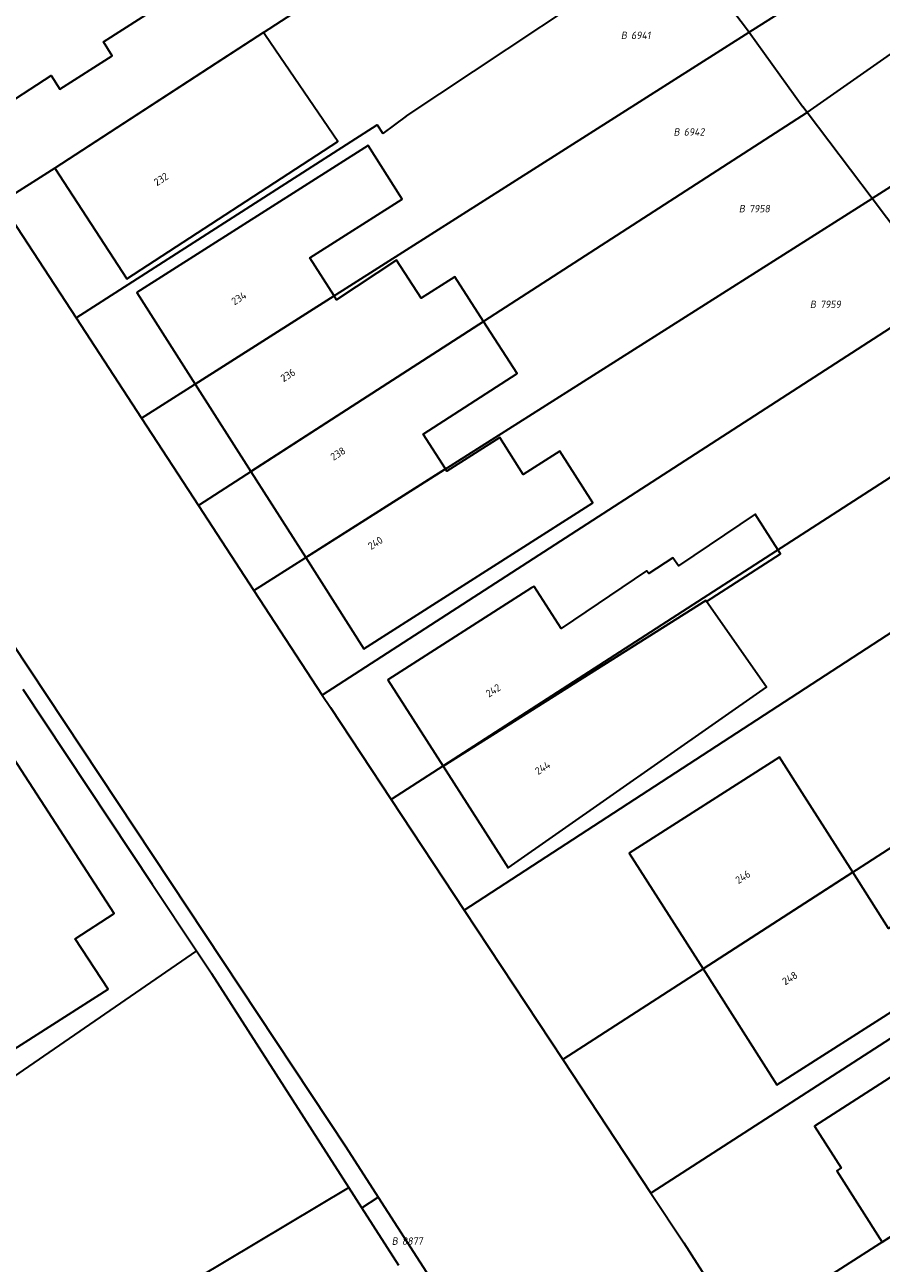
# Model space of a CAD drawing. Header units: metres. Extents: x 154989 to 155512, y 461341 to 461832.
# Tile 39 of 46: x 155340 to 155381, y 461638 to 461698. Entities that reach past the tile are written whole.
import ezdxf
from ezdxf.enums import TextEntityAlignment as Align
from ezdxf.lldxf.tags import DXFTag

# ---------------------------------------------------------------- set-up
doc = ezdxf.new("R2010")
doc.units = ezdxf.units.M
doc.layers.add('B-WE-KG-GRENS_PERCEEL-S', color=150, linetype='Continuous', lineweight=25, true_color=0x007fff, plot=False)
doc.layers.add('B-WE-OG-BEBOUWING-G', color=7, linetype='Continuous', lineweight=35)
doc.layers.add('B-WE-OG-BEBOUWING_HUISNUMMER-T18', color=10, linetype='Continuous', lineweight=18)
doc.layers.add('N-WE-KG-GRENS_KADASTRAAL-G', color=150, linetype='KG-KADASTRAAL-SO', lineweight=35, true_color=0x007fff)
doc.styles.add('NLCS-ISO', font='NLCS-ISO.ttf')
doc.styles.add('NLCS-ISO-M200-T18', font='NLCS-ISO.ttf', dxfattribs={"height": 0.36})
tags = doc.linetypes.add('KG-KADASTRAAL-SO', pattern='A,5.5,-2,["K",Standard,S=1.8,R=0,X=0,Y=-0.9],-2,5.5,-2,[5,NLCS.SHX,S=0.75,R=0,X=0,Y=0],-2', length=19).pattern_tags.tags
tags[6] = DXFTag(74, 10)

# ---------------------------------------------------------------- blocks, each defined once
blk = doc.blocks.new('SKG-PERCEELNUMMER-SO')
at = {"style": 'NLCS-ISO', "oblique": 10, "flags": 1}
for tag, p in [('GEMEENTECODE', (0, 2.55)), ('PERCEELGROOTTE', (0, -2.45))]:
    blk.add_attdef(tag, text='', height=1.8, dxfattribs=at).set_placement(p, align=Align.MIDDLE_CENTER)
at = {"style": 'NLCS-ISO', "oblique": 10}
blk.add_attdef('SECTIE', text='', height=1.8, dxfattribs=at).set_placement((-0.5, 0), align=Align.MIDDLE_RIGHT)
blk.add_attdef('PERCEELNUMMER', text='', height=1.8, dxfattribs=at).set_placement((0.5, 0), align=Align.MIDDLE_LEFT)

msp = doc.modelspace()

# ---------------------------------------------------------------- linework, layer by layer
at = {"layer": 'B-WE-OG-BEBOUWING-G', "flags": 128}
for points in [[(155348.748, 461708.006), (155335.084, 461699.171), (155338.605, 461693.513), (155338.689, 461693.378), (155341.422, 461695.134), (155341.847, 461694.474), (155344.369, 461696.095), (155343.944, 461696.755), (155349.534, 461700.347), (155347.871, 461702.936), (155352.192, 461705.712), (155350.148, 461708.892)], [(155351.757, 461697.075), (155351.668, 461697.211), (155349.329, 461695.696), (155341.605, 461690.672), (155345.076, 461685.336), (155355.242, 461691.95)], [(155355.064, 461684.51), (155353.893, 461686.349), (155358.345, 461689.184), (155356.701, 461691.767), (155345.561, 461684.675), (155348.371, 461680.26)], [(155355.064, 461684.51), (155348.371, 461680.26), (155351.056, 461676.043), (155362.272, 461683.28), (155360.886, 461685.435), (155359.269, 461684.406), (155358.074, 461686.234), (155355.179, 461684.33)], [(155351.056, 461676.043), (155353.696, 461671.894), (155360.433, 461676.168), (155359.361, 461677.852), (155363.889, 461680.764), (155362.272, 461683.28)], [(155360.433, 461676.168), (155353.696, 461671.894), (155356.494, 461667.499), (155367.541, 461674.533), (155365.954, 461677.026), (155364.184, 461675.899), (155363.047, 461677.686), (155360.499, 461676.064)], [(155373.026, 461669.784), (155376.583, 461672.071), (155375.367, 461673.99), (155371.664, 461671.504), (155371.393, 461671.883), (155370.231, 461671.126), (155370.123, 461671.261), (155366.014, 461668.478), (155364.707, 461670.506), (155364.589, 461670.43), (155357.657, 461665.995), (155360.316, 461661.838), (155372.993, 461669.832)], [(155360.316, 461661.838), (155363.112, 461657.466), (155363.45, 461656.937), (155375.911, 461665.642), (155373.026, 461669.784), (155372.993, 461669.832)], [(155333.042, 461653.956), (155333.894, 461652.325), (155333.511, 461652.125), (155333.982, 461651.35), (155333.466, 461651.062), (155334.192, 461649.86), (155327.647, 461645.609), (155329.827, 461642.253), (155339.269, 461648.26), (155339.409, 461648.041), (155344.173, 461651.09), (155342.573, 461653.513), (155344.457, 461654.725), (155339.438, 461662.501), (155332.699, 461658.151), (155334.684, 461655.075)], [(155372.855, 461652.057), (155380.076, 461656.719), (155377.633, 461660.55), (155376.536, 461662.27), (155369.289, 461657.649)], [(155385.917, 461651.231), (155388.683, 461653.081), (155388.645, 461653.138), (155387.483, 461654.841), (155384.905, 461653.289), (155384.779, 461653.484), (155383.661, 461655.213), (155381.8, 461654.016), (155380.076, 461656.719), (155372.855, 461652.057), (155376.415, 461646.474), (155384.529, 461651.647), (155385.097, 461650.774)], [(155385.917, 461651.231), (155386.729, 461649.934), (155378.222, 461644.479), (155379.517, 461642.46), (155379.294, 461642.317), (155381.493, 461638.888), (155389.107, 461643.766), (155391.833, 461645.11), (155392.508, 461645.705), (155389.266, 461650.705), (155391.023, 461651.948), (155389.78, 461653.894), (155388.645, 461653.138), (155388.683, 461653.081)]]:
    msp.add_lwpolyline(points, close=True, dxfattribs=at)
at = {"layer": 'N-WE-KG-GRENS_KADASTRAAL-G', "ltscale": 0.2, "flags": 128}
for points in [[(155297.146, 461730.763), (155297.602, 461730.919), (155313.338, 461707.43), (155333.567, 461676.769), (155355.631, 461643.478), (155357.192, 461641.054)], [(155351.662, 461697.214), (155367.365, 461707.41)], [(155375.081, 461697.222), (155383.543, 461702.596)], [(155358.538, 461693.183), (155371.579, 461701.85)], [(155371.768, 461701.601), (155374.953, 461697.399), (155375.081, 461697.222)], [(155377.876, 461693.348), (155386.119, 461699.135)], [(155351.662, 461697.214), (155341.605, 461690.672)], [(155345.783, 461678.616), (155375.081, 461697.222)], [(155375.081, 461697.222), (155377.666, 461693.626)], [(155389.468, 461694.589), (155380.999, 461689.216)], [(155377.876, 461693.348), (155377.666, 461693.626)], [(155377.876, 461693.348), (155348.527, 461674.411)], [(155358.538, 461693.183), (155357.406, 461692.344)], [(155380.999, 461689.216), (155377.876, 461693.348)], [(155342.626, 461683.455), (155357.139, 461692.761), (155357.406, 461692.344)], [(155341.605, 461690.672), (155338.998, 461689.013)], [(155338.998, 461689.013), (155342.626, 461683.455)], [(155351.202, 461670.312), (155380.999, 461689.216)], [(155384.468, 461684.628), (155380.999, 461689.216)], [(155384.468, 461684.628), (155354.497, 461665.263)], [(155342.626, 461683.455), (155345.783, 461678.616)], [(155388.118, 461679.796), (155357.812, 461660.231)], [(155345.783, 461678.616), (155348.527, 461674.411)], [(155361.331, 461654.898), (155391.902, 461674.777)], [(155348.527, 461674.411), (155351.202, 461670.312)], [(155351.202, 461670.312), (155354.497, 461665.263)], [(155397.189, 461667.764), (155366.087, 461647.689)], [(155340.06, 461665.549), (155346.3, 461656.153)], [(155354.497, 461665.263), (155354.886, 461664.666), (155357.812, 461660.231)], [(155357.812, 461660.231), (155361.331, 461654.898)], [(155346.3, 461656.153), (155348.435, 461652.938)], [(155361.331, 461654.898), (155366.087, 461647.689)], [(155348.435, 461652.938), (155336.395, 461644.649), (155319.07, 461640.803)], [(155348.435, 461652.938), (155349.173, 461651.827)], [(155355.771, 461641.521), (155349.173, 461651.827)], [(155385.097, 461650.774), (155370.336, 461641.248)], [(155366.087, 461647.689), (155370.336, 461641.248)], [(155389.107, 461643.766), (155374.696, 461634.533)], [(155330.785, 461626.588), (155355.771, 461641.521)], [(155356.397, 461640.542), (155355.771, 461641.521)], [(155356.397, 461640.542), (155357.192, 461641.054)], [(155357.192, 461641.054), (155360.127, 461636.495)], [(155370.336, 461641.248), (155371.922, 461638.845), (155374.696, 461634.533)], [(155358.178, 461637.761), (155356.397, 461640.542)]]:
    msp.add_lwpolyline(points, dxfattribs=at)

# ---------------------------------------------------------------- block references
at = {"layer": 'B-WE-KG-GRENS_PERCEEL-S', "xscale": 0.2, "yscale": 0.2, "zscale": 0.2}
for p, values in [((155369.285, 461697.076), {'PERCEELNUMMER': '6941', 'SECTIE': 'B'}), ((155371.825, 461692.417), {'PERCEELNUMMER': '6942', 'SECTIE': 'B'}), ((155374.972, 461688.72), {'PERCEELNUMMER': '7958', 'SECTIE': 'B'}), ((155378.398, 461684.104), {'PERCEELNUMMER': '7959', 'SECTIE': 'B'}), ((155358.235, 461638.935), {'PERCEELNUMMER': '8877', 'SECTIE': 'B'})]:
    msp.add_blockref('SKG-PERCEELNUMMER-SO', p, dxfattribs=at).add_auto_attribs(values)

# ---------------------------------------------------------------- texts
at = {"layer": 'B-WE-OG-BEBOUWING_HUISNUMMER-T18', "style": 'NLCS-ISO-M200-T18'}
for s, rotation, p in [('232', 33, (155346.723, 461690.139)), ('234', 32.5, (155350.477, 461684.401)), ('236', 32.5, (155352.839, 461680.691)), ('238', 32.5, (155355.25, 461676.903)), ('240', 32.5, (155357.053, 461672.597)), ('242', 32.6, (155362.732, 461665.485)), ('244', 32.6, (155365.118, 461661.754)), ('246', 32.5, (155374.771, 461656.492)), ('248', 32.5, (155377.037, 461651.614))]:
    msp.add_text(s, height=0.36, rotation=rotation, dxfattribs=at).set_placement(p, align=Align.MIDDLE)

doc.saveas('drawing.dxf')
